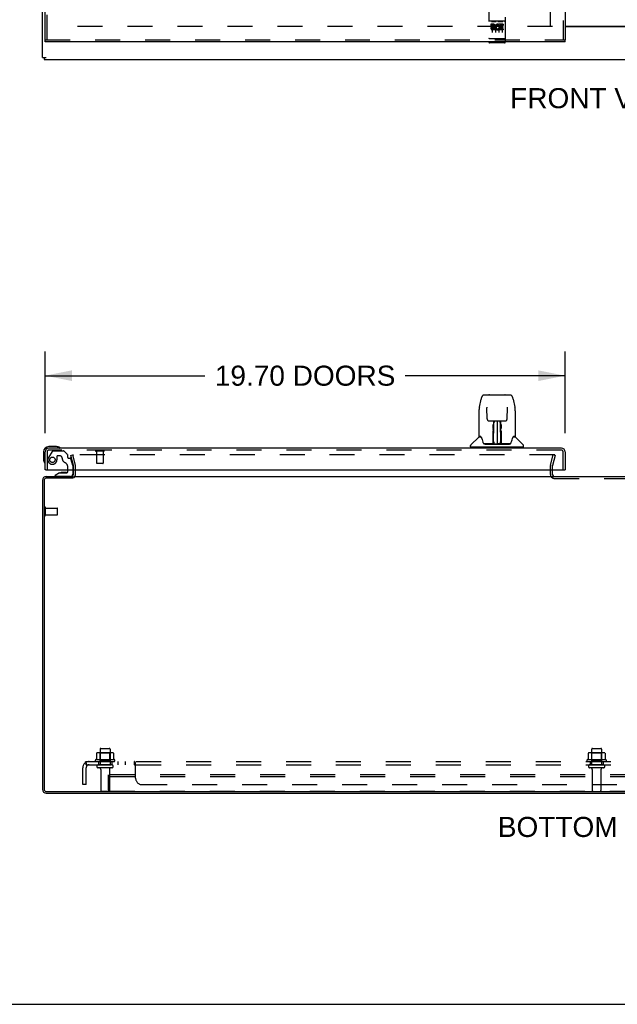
# Model space of a CAD drawing. Header units: inches. Extents: x 0 to 172, y 0 to 111.
# Tile 2 of 23: x 34 to 56, y 0 to 37. Entities that reach past the tile are written whole.
import ezdxf

# ---------------------------------------------------------------- set-up
doc = ezdxf.new("R2010")
doc.units = ezdxf.units.IN
doc.header["$LTSCALE"] = 9.468354
doc.header["$MEASUREMENT"] = 0
doc.linetypes.add('HIDDEN', pattern=[0.2, 0.1, -0.1])
doc.layers.get('0').update_dxf_attribs({"linetype": 'CONTINUOUS'})
for name, color, linetype in [('DEFAULT_2', 8, 'HIDDEN'), ('DIMENSIONS', 7, 'CONTINUOUS'), ('DOOR_ASSEMBLY_LEFT', 7, 'CONTINUOUS'), ('SUBPANEL', 7, 'CONTINUOUS')]:
    doc.layers.add(name, color=color, linetype=linetype)
doc.styles.get("Standard").update_dxf_attribs({"font": 'arial.ttf'})
doc.dimstyles.new('DIMSTYLE_1', dxfattribs={"dimtxt": 0.759494, "dimasz": 1.012658, "dimexe": 0.09, "dimexo": 0.07, "dimgap": 0.0375, "dimtad": 0, "dimtih": 1, "dimtoh": 1, "dimzin": 4, "dimdsep": 46, "dimtxsty": 'Standard', "dimblk": '_FILLED', "dimblk1": '_FILLED', "dimblk2": '_FILLED', "dimcen": 0.09, "dimadec": 3, "dimazin": 1, "dimtfac": 1, "dimtdec": 3, "dimtofl": 0, "dimtmove": 0, "dimatfit": 3, "dimldrblk": '_FILLED', "dimfxl": 0, "dimtolj": 1, "dimtzin": 4, "dimarcsym": 0})

# ---------------------------------------------------------------- blocks, each defined once
blk = doc.blocks.new('_FILLED')
at = {"color": 0, "linetype": 'ByBlock'}
blk.add_solid([(0, 0), (-1, 0.2), (-1, -0.2)], dxfattribs=at)
blk = doc.blocks.new('*D11')
at = {"layer": 'DIMENSIONS', "color": 2, "linetype": 'Continuous'}
for p, q in [((34.501, 21.636), (34.501, 24.72)), ((54.201, 21.636), (54.201, 24.72)), ((34.501, 23.809), (40.555, 23.809)), ((54.201, 23.809), (48.148, 23.809))]:
    blk.add_line(p, q, dxfattribs=at)
at = {"layer": 'DIMENSIONS', "color": 2, "linetype": 'Continuous', "xscale": 1.0126582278, "yscale": 1.0126582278, "zscale": 1.0126582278, "rotation": 180}
blk.add_blockref('_FILLED', (34.501, 23.809), dxfattribs=at)
at = {"layer": 'DIMENSIONS', "color": 2, "linetype": 'Continuous', "xscale": 1.0126582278, "yscale": 1.0126582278, "zscale": 1.0126582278}
blk.add_blockref('_FILLED', (54.201, 23.809), dxfattribs=at)
at = {"layer": 'DIMENSIONS', "color": 2, "linetype": 'Continuous', "insert": (44.351, 24.189), "char_height": 0.75949, "width": 6.83262, "attachment_point": 2, "line_spacing_factor": 0.9}
blk.add_mtext('19.70 DOORS', dxfattribs=at)

msp = doc.modelspace()

# ---------------------------------------------------------------- linework, layer by layer
at = {"color": 3, "linetype": 'Continuous'}
for p, q in [((34.397, 35.856), (34.397, 77.706)), ((54.201, 37.046), (56.592, 37.046)), ((54.201, 37.031), (56.592, 37.031)), ((34.397, 35.856), (34.542, 35.856)), ((34.46, 35.781), (76.334, 35.781)), ((35.572, 20.064), (35.572, 20.237)), ((53.722, 20.064), (53.722, 20.237)), ((34.397, 19.849), (34.397, 8.139)), ((34.46, 19.851), (34.46, 8.137)), ((35.569, 19.931), (34.54, 19.931)), ((34.542, 19.994), (35.572, 19.994)), ((35.599, 19.994), (75.195, 19.994)), ((34.54, 8.057), (76.254, 8.057)), ((34.542, 7.994), (76.252, 7.994))]:
    msp.add_line(p, q, dxfattribs=at)
at = {"color": 7, "linetype": 'Continuous'}
for p, q in [((34.46, 35.856), (34.46, 35.781)), ((0, 0), (172.152, 0))]:
    msp.add_line(p, q, dxfattribs=at)
at = {"color": 3, "linetype": 'Continuous'}
for centre, radius, start, end in [((34.542, 19.849), 0.145, 90, 180), ((34.54, 19.851), 0.08, 90, 180), ((35.502, 20.064), 0.07, 273.2317, 360), ((53.792, 20.064), 0.07, 186.4688, 270), ((34.542, 8.139), 0.145, 180, 270), ((34.54, 8.137), 0.08, 180, 270)]:
    msp.add_arc(centre, radius, start, end, dxfattribs=at)
at = {"color": 7, "linetype": 'Continuous'}
msp.add_arc((53.792, 20.064), 0.07, 180, 186.4688, dxfattribs=at)
at = {"layer": 'DEFAULT_2', "color": 8, "linetype": 'HIDDEN'}
for p, q in [((35.647, 76.606), (35.647, 36.956)), ((53.647, 37.046), (53.647, 76.516)), ((53.722, 37.031), (35.647, 37.031)), ((35.468, 20.787), (35.54, 20.806)), ((35.571, 20.403), (35.468, 20.787)), ((35.54, 20.806), (35.643, 20.422)), ((53.803, 20.806), (35.563, 20.806)), ((53.651, 20.422), (53.754, 20.806)), ((53.826, 20.787), (53.723, 20.403)), ((53.826, 20.787), (53.754, 20.806)), ((35.572, 20.237), (35.572, 20.392)), ((35.647, 20.064), (35.647, 20.392)), ((53.647, 20.064), (53.647, 20.392)), ((53.722, 20.237), (53.722, 20.392)), ((53.792, 19.919), (57.002, 19.919)), ((34.472, 18.527), (34.472, 18.811)), ((34.515, 18.527), (34.515, 18.811)), ((34.515, 18.793), (34.962, 18.793)), ((34.972, 18.555), (34.972, 18.783)), ((34.515, 18.545), (34.962, 18.545)), ((36.453, 9.508), (36.453, 9.29)), ((37.028, 9.53), (36.516, 9.53)), ((36.588, 9.51), (36.568, 9.53)), ((36.584, 9.664), (36.584, 9.069)), ((36.588, 9.214), (36.588, 9.51)), ((36.955, 9.51), (36.588, 9.51)), ((36.614, 9.694), (36.929, 9.694)), ((36.955, 9.51), (36.975, 9.53)), ((36.955, 9.214), (36.955, 9.51)), ((36.959, 9.664), (36.959, 9.069)), ((37.091, 9.508), (37.091, 9.29)), ((55.078, 9.508), (55.078, 9.29)), ((55.653, 9.53), (55.141, 9.53)), ((55.213, 9.51), (55.193, 9.53)), ((55.209, 9.664), (55.209, 9.069)), ((55.58, 9.51), (55.213, 9.51)), ((55.213, 9.214), (55.213, 9.51)), ((55.239, 9.694), (55.554, 9.694)), ((55.58, 9.51), (55.6, 9.53)), ((55.58, 9.214), (55.58, 9.51)), ((55.584, 9.664), (55.584, 9.069)), ((55.716, 9.508), (55.716, 9.29)), ((37.128, 9.264), (36.416, 9.264)), ((36.438, 9.194), (37.106, 9.194)), ((37.029, 9.069), (36.514, 9.069)), ((37.029, 8.959), (36.514, 8.959)), ((36.588, 9.214), (36.568, 9.194)), ((36.955, 9.214), (36.588, 9.214)), ((36.955, 9.214), (36.975, 9.194)), ((55.753, 9.264), (55.041, 9.264)), ((55.063, 9.194), (55.731, 9.194)), ((55.654, 9.069), (55.139, 9.069)), ((55.654, 8.959), (55.139, 8.959)), ((55.213, 9.214), (55.193, 9.194)), ((55.58, 9.214), (55.213, 9.214)), ((55.58, 9.214), (55.6, 9.194)), ((36.607, 8.896), (36.607, 8.099)), ((36.897, 8.129), (36.897, 8.694)), ((73.897, 8.694), (36.897, 8.694)), ((73.897, 8.619), (36.897, 8.619)), ((36.937, 8.896), (36.937, 8.099)), ((55.232, 8.896), (55.232, 8.099)), ((55.562, 8.896), (55.562, 8.099)), ((36.637, 8.069), (36.907, 8.069)), ((36.957, 8.069), (73.837, 8.069))]:
    msp.add_line(p, q, dxfattribs=at)
for points in [[(35.563, 20.806), (35.562, 20.806), (35.56, 20.806), (35.559, 20.806), (35.557, 20.805), (35.556, 20.804), (35.555, 20.804), (35.553, 20.803), (35.552, 20.802), (35.551, 20.801), (35.55, 20.8), (35.55, 20.798), (35.549, 20.797), (35.549, 20.795), (35.548, 20.794), (35.548, 20.793), (35.548, 20.792)], [(35.548, 20.792), (35.548, 20.791), (35.548, 20.79), (35.549, 20.788)], [(53.816, 20.8), (53.815, 20.801), (53.814, 20.802), (53.813, 20.803), (53.812, 20.804), (53.811, 20.804), (53.809, 20.805), (53.808, 20.806), (53.806, 20.806), (53.805, 20.806), (53.803, 20.806)], [(53.816, 20.8), (53.817, 20.798), (53.817, 20.797), (53.818, 20.795), (53.818, 20.794), (53.818, 20.793), (53.818, 20.792)], [(53.818, 20.792), (53.818, 20.791), (53.818, 20.79), (53.818, 20.788)], [(36.459, 9.518), (36.458, 9.517), (36.456, 9.516), (36.455, 9.515), (36.454, 9.513), (36.454, 9.512), (36.453, 9.51), (36.453, 9.508)], [(37.085, 9.518), (37.086, 9.517), (37.088, 9.516), (37.089, 9.515), (37.09, 9.513), (37.09, 9.512), (37.091, 9.51), (37.091, 9.508)], [(55.084, 9.518), (55.083, 9.517), (55.081, 9.516), (55.08, 9.515), (55.079, 9.513), (55.079, 9.512), (55.078, 9.51), (55.078, 9.508)], [(55.71, 9.518), (55.711, 9.517), (55.713, 9.516), (55.714, 9.515), (55.715, 9.513), (55.715, 9.512), (55.716, 9.51), (55.716, 9.508)], [(36.453, 9.29), (36.453, 9.289), (36.453, 9.288), (36.452, 9.287), (36.452, 9.286), (36.452, 9.285), (36.451, 9.285), (36.451, 9.284), (36.451, 9.284), (36.45, 9.283), (36.45, 9.283), (36.45, 9.283), (36.449, 9.283), (36.449, 9.282), (36.449, 9.282), (36.449, 9.282), (36.448, 9.282), (36.448, 9.282), (36.448, 9.281)], [(37.096, 9.281), (37.096, 9.282), (37.096, 9.282), (37.095, 9.282), (37.095, 9.282), (37.095, 9.282), (37.094, 9.283), (37.094, 9.283), (37.094, 9.283), (37.094, 9.283), (37.093, 9.284), (37.093, 9.284), (37.093, 9.285), (37.092, 9.285), (37.092, 9.286), (37.091, 9.287), (37.091, 9.288), (37.091, 9.289), (37.091, 9.29)], [(55.078, 9.29), (55.078, 9.289), (55.078, 9.288), (55.077, 9.287), (55.077, 9.286), (55.077, 9.285), (55.076, 9.285), (55.076, 9.284), (55.076, 9.284), (55.075, 9.283), (55.075, 9.283), (55.075, 9.283), (55.074, 9.283), (55.074, 9.282), (55.074, 9.282), (55.074, 9.282), (55.073, 9.282), (55.073, 9.282), (55.073, 9.281)], [(55.721, 9.281), (55.721, 9.282), (55.721, 9.282), (55.72, 9.282), (55.72, 9.282), (55.72, 9.282), (55.719, 9.283), (55.719, 9.283), (55.719, 9.283), (55.719, 9.283), (55.718, 9.284), (55.718, 9.284), (55.718, 9.285), (55.717, 9.285), (55.717, 9.286), (55.716, 9.287), (55.716, 9.288), (55.716, 9.289), (55.716, 9.29)]]:
    msp.add_lwpolyline(points, dxfattribs=at)
for centre, radius, start, end in [((35.532, 20.392), 0.04, 0, 15), ((35.532, 20.392), 0.115, 0, 15), ((53.762, 20.392), 0.115, 165, 180), ((53.762, 20.392), 0.04, 165, 180), ((35.502, 20.064), 0.145, 308.7549, 360), ((53.792, 20.064), 0.145, 180, 270), ((34.493, 18.811), 0.0215, 360, 180), ((34.962, 18.783), 0.01, 360, 90), ((34.493, 18.527), 0.0215, 180, 0), ((34.962, 18.555), 0.01, 270, 0), ((36.516, 9.389), 0.141, 90, 113.95), ((36.614, 9.664), 0.03, 90, 180), ((36.929, 9.664), 0.03, 0, 90), ((37.028, 9.389), 0.141, 66.05, 90), ((55.141, 9.389), 0.141, 90, 113.95), ((55.239, 9.664), 0.03, 90, 180), ((55.554, 9.664), 0.03, 0, 90), ((55.653, 9.389), 0.141, 66.05, 90), ((36.438, 9.232), 0.0384, 124.4497, 270), ((36.772, 8.664), 0.698, 117.6814, 120.6631), ((36.514, 9.014), 0.055, 90, 270), ((36.544, 8.896), 0.0625, 0, 90), ((36.999, 8.896), 0.0625, 90, 180), ((37.029, 9.014), 0.055, 270, 90), ((36.772, 8.664), 0.698, 59.3369, 62.3186), ((37.106, 9.232), 0.0384, 270, 55.5503), ((55.063, 9.232), 0.0384, 124.4497, 270), ((55.397, 8.664), 0.698, 117.6814, 120.6631), ((55.139, 9.014), 0.055, 90, 270), ((55.169, 8.896), 0.0625, 0, 90), ((55.624, 8.896), 0.0625, 90, 180), ((55.654, 9.014), 0.055, 270, 90), ((55.397, 8.664), 0.698, 59.3369, 62.3186), ((55.731, 9.232), 0.0384, 270, 55.5503), ((36.637, 8.099), 0.03, 180, 270), ((36.957, 8.129), 0.06, 180, 270), ((36.907, 8.099), 0.03, 270, 360), ((55.262, 8.099), 0.03, 180, 270), ((55.532, 8.099), 0.03, 270, 360)]:
    msp.add_arc(centre, radius, start, end, dxfattribs=at)
at = {"layer": 'DOOR_ASSEMBLY_LEFT', "color": 8, "linetype": 'HIDDEN'}
for p, q in [((54.126, 77.031), (54.126, 36.531)), ((34.576, 36.531), (34.576, 40.186)), ((51.314, 38.169), (51.314, 36.444)), ((51.939, 36.444), (51.939, 38.169)), ((51.909, 37.242), (51.344, 37.242)), ((51.482, 37.12), (51.39, 37.12)), ((51.39, 37.12), (51.39, 37.078)), ((51.482, 37.078), (51.39, 37.078)), ((51.415, 37.226), (51.587, 37.226)), ((51.439, 37.111), (51.439, 36.805)), ((51.486, 37.034), (51.44, 37.034)), ((51.546, 36.949), (51.453, 36.949)), ((51.482, 36.993), (51.454, 36.993)), ((51.546, 36.949), (51.546, 36.907)), ((51.564, 37.111), (51.564, 36.805)), ((51.665, 37.226), (51.837, 37.226)), ((51.678, 36.955), (51.695, 36.916)), ((51.689, 37.111), (51.689, 36.805)), ((51.702, 37.084), (51.689, 37.066)), ((51.699, 37.109), (51.702, 37.108)), ((51.858, 37.12), (51.702, 37.12)), ((51.702, 37.12), (51.702, 37.108)), ((51.702, 37.084), (51.702, 36.907)), ((51.858, 37.078), (51.745, 37.078)), ((51.745, 37.078), (51.745, 37.034)), ((51.837, 37.034), (51.745, 37.034)), ((51.837, 36.992), (51.745, 36.992)), ((51.745, 36.992), (51.745, 36.949)), ((51.858, 36.949), (51.745, 36.949)), ((51.814, 37.111), (51.814, 36.805)), ((51.837, 37.034), (51.837, 36.992)), ((51.858, 37.12), (51.858, 37.078)), ((51.858, 36.949), (51.858, 36.907)), ((51.332, 36.573), (51.331, 36.573)), ((51.333, 36.573), (51.332, 36.573)), ((51.333, 36.572), (51.333, 36.573)), ((51.334, 36.572), (51.333, 36.572)), ((51.335, 36.572), (51.334, 36.572)), ((51.336, 36.572), (51.335, 36.572)), ((51.337, 36.572), (51.336, 36.572)), ((51.336, 36.572), (51.336, 36.572)), ((51.338, 36.572), (51.337, 36.572)), ((51.339, 36.572), (51.338, 36.572)), ((51.34, 36.572), (51.339, 36.572)), ((51.341, 36.572), (51.34, 36.572)), ((51.342, 36.572), (51.341, 36.572)), ((51.341, 36.572), (51.341, 36.572)), ((51.343, 36.572), (51.342, 36.572)), ((51.344, 36.572), (51.343, 36.572)), ((51.909, 36.572), (51.344, 36.572)), ((51.546, 36.907), (51.453, 36.907)), ((51.858, 36.907), (51.702, 36.907)), ((51.909, 36.572), (51.91, 36.572)), ((51.91, 36.572), (51.911, 36.572)), ((51.911, 36.572), (51.912, 36.572)), ((51.912, 36.572), (51.913, 36.572)), ((51.913, 36.572), (51.914, 36.572)), ((51.914, 36.572), (51.915, 36.572)), ((51.914, 36.572), (51.914, 36.572)), ((51.915, 36.572), (51.916, 36.572)), ((51.916, 36.572), (51.917, 36.572)), ((51.917, 36.572), (51.918, 36.572)), ((51.918, 36.572), (51.919, 36.572)), ((51.918, 36.572), (51.918, 36.572)), ((51.919, 36.572), (51.92, 36.572)), ((51.92, 36.572), (51.921, 36.573)), ((51.921, 36.573), (51.922, 36.573)), ((51.922, 36.573), (51.923, 36.573)), ((51.922, 36.573), (51.922, 36.573)), ((34.501, 36.531), (54.201, 36.531)), ((51.909, 36.414), (51.344, 36.414)), ((34.576, 20.927), (34.576, 20.237)), ((34.762, 20.943), (34.628, 20.71)), ((54.066, 20.987), (34.636, 20.987)), ((34.788, 20.958), (35.2, 20.958)), ((35.337, 20.834), (35.222, 20.949)), ((36.718, 20.944), (36.434, 20.944)), ((36.452, 20.944), (36.452, 20.497)), ((36.7, 20.944), (36.7, 20.497)), ((54.126, 20.237), (54.126, 20.927)), ((34.948, 20.757), (34.948, 20.624)), ((35.058, 20.773), (34.964, 20.773)), ((35.342, 20.82), (35.342, 20.742)), ((35.401, 20.683), (35.446, 20.683)), ((35.544, 20.404), (35.476, 20.66)), ((35.359, 20.237), (35.359, 20.347)), ((35.544, 20.404), (35.544, 20.237)), ((36.69, 20.487), (36.462, 20.487)), ((35.465, 19.994), (34.875, 19.994))]:
    msp.add_line(p, q, dxfattribs=at)
at = {"layer": 'DOOR_ASSEMBLY_LEFT', "color": 3, "linetype": 'Continuous'}
for p, q in [((54.201, 77.031), (54.201, 36.531)), ((34.501, 36.531), (34.501, 40.031)), ((54.201, 36.456), (34.501, 36.456)), ((34.501, 20.237), (34.501, 20.927)), ((54.066, 21.062), (34.636, 21.062)), ((54.201, 20.927), (54.201, 20.237)), ((34.521, 20.237), (54.181, 20.237))]:
    msp.add_line(p, q, dxfattribs=at)
at = {"layer": 'DOOR_ASSEMBLY_LEFT', "color": 7, "linetype": 'Continuous'}
for p, q in [((34.501, 36.456), (34.501, 36.531)), ((54.201, 36.456), (54.201, 36.531)), ((50.953, 22.618), (51.018, 22.923)), ((51.018, 22.923), (51.018, 22.923)), ((51.142, 23.078), (52.111, 23.078)), ((51.333, 23.085), (51.92, 23.085)), ((52.235, 22.923), (52.3, 22.618)), ((50.938, 22.474), (50.938, 21.511)), ((50.938, 22.474), (50.938, 22.474)), ((51.239, 22.613), (51.239, 22.609)), ((51.239, 22.609), (51.239, 22.605)), ((51.239, 22.605), (51.239, 22.599)), ((51.239, 22.599), (51.239, 22.592)), ((51.247, 22.171), (51.239, 22.592)), ((52.006, 22.171), (52.014, 22.59)), ((52.014, 22.6), (52.014, 22.605)), ((52.014, 22.59), (52.014, 22.6)), ((52.315, 22.474), (52.315, 21.511)), ((51.327, 22.093), (51.387, 22.093)), ((51.428, 22.094), (51.825, 22.094)), ((51.487, 22.094), (51.484, 21.74)), ((51.489, 21.234), (51.504, 22.094)), ((51.513, 22.089), (51.512, 22.041)), ((51.513, 22.094), (51.513, 22.089)), ((51.626, 22.094), (51.626, 21.223)), ((51.741, 22.041), (51.74, 22.094)), ((51.764, 21.234), (51.749, 22.094)), ((51.769, 21.74), (51.766, 22.094)), ((51.866, 22.093), (51.926, 22.093)), ((51.483, 21.74), (51.484, 21.815)), ((51.484, 21.855), (51.484, 21.815)), ((51.484, 21.74), (51.484, 21.719)), ((51.484, 21.719), (51.484, 21.711)), ((51.484, 21.711), (51.485, 21.711)), ((51.5, 21.856), (51.485, 21.856)), ((51.485, 21.851), (51.5, 21.851)), ((51.485, 21.711), (51.485, 21.635)), ((51.485, 21.635), (51.485, 21.635)), ((51.485, 21.623), (51.485, 21.635)), ((51.768, 21.856), (51.753, 21.856)), ((51.753, 21.851), (51.768, 21.851)), ((51.768, 21.711), (51.768, 21.635)), ((51.768, 21.635), (51.768, 21.633)), ((51.768, 21.633), (51.768, 21.621)), ((51.769, 21.719), (51.769, 21.74)), ((51.769, 21.711), (51.769, 21.719)), ((51.77, 21.72), (51.77, 21.73)), ((51.77, 21.692), (51.77, 21.72)), ((51.777, 21.834), (51.777, 21.815)), ((50.929, 21.486), (50.634, 21.191)), ((51.006, 21.503), (50.945, 21.503)), ((50.95, 21.495), (51.012, 21.495)), ((51.009, 21.499), (51.009, 21.499)), ((51.472, 21.247), (51.475, 21.568)), ((51.482, 21.542), (51.475, 21.542)), ((51.48, 21.247), (51.482, 21.542)), ((51.482, 21.249), (51.483, 21.259)), ((51.483, 21.288), (51.485, 21.379)), ((51.483, 21.264), (51.483, 21.288)), ((51.483, 21.259), (51.483, 21.264)), ((51.483, 21.259), (51.483, 21.235)), ((51.487, 21.627), (51.485, 21.627)), ((51.485, 21.625), (51.493, 21.625)), ((51.485, 21.619), (51.485, 21.623)), ((51.485, 21.617), (51.485, 21.619)), ((51.485, 21.616), (51.485, 21.617)), ((51.485, 21.617), (51.485, 21.617)), ((51.485, 21.616), (51.485, 21.616)), ((51.485, 21.379), (51.485, 21.615)), ((51.499, 21.302), (51.49, 21.302)), ((51.499, 21.302), (51.498, 21.225)), ((51.755, 21.225), (51.754, 21.302)), ((51.763, 21.302), (51.754, 21.302)), ((51.76, 21.625), (51.768, 21.625)), ((51.768, 21.627), (51.766, 21.627)), ((51.768, 21.621), (51.768, 21.618)), ((51.768, 21.618), (51.768, 21.617)), ((51.768, 21.379), (51.768, 21.615)), ((51.768, 21.379), (51.77, 21.288)), ((51.77, 21.288), (51.77, 21.285)), ((51.77, 21.285), (51.77, 21.263)), ((51.77, 21.263), (51.771, 21.248)), ((51.77, 21.235), (51.77, 21.259)), ((52.239, 21.491), (52.243, 21.499)), ((52.241, 21.495), (52.303, 21.495)), ((52.243, 21.499), (52.243, 21.499)), ((52.247, 21.503), (52.247, 21.503)), ((52.308, 21.503), (52.247, 21.503)), ((52.324, 21.486), (52.619, 21.191)), ((34.441, 20.922), (34.441, 20.632)), ((34.931, 21.122), (34.641, 21.122)), ((34.969, 21.119), (34.931, 21.122)), ((50.623, 21.109), (50.623, 21.164)), ((52.623, 21.101), (50.63, 21.101)), ((50.682, 21.101), (50.682, 21.062)), ((51.474, 21.227), (51.141, 21.227)), ((51.162, 21.219), (52.091, 21.219)), ((51.475, 21.227), (51.474, 21.227)), ((51.479, 21.229), (51.479, 21.227)), ((51.482, 21.242), (51.482, 21.249)), ((51.482, 21.24), (51.482, 21.242)), ((51.482, 21.239), (51.482, 21.24)), ((51.482, 21.238), (51.482, 21.239)), ((51.482, 21.237), (51.482, 21.238)), ((51.488, 21.224), (51.492, 21.221)), ((51.493, 21.227), (51.491, 21.227)), ((51.498, 21.225), (51.626, 21.223)), ((51.755, 21.225), (51.626, 21.223)), ((51.762, 21.227), (51.76, 21.227)), ((51.77, 21.235), (51.77, 21.233)), ((51.771, 21.248), (51.771, 21.245)), ((51.771, 21.245), (51.771, 21.242)), ((51.771, 21.242), (51.771, 21.241)), ((51.771, 21.241), (51.771, 21.239)), ((51.771, 21.239), (51.771, 21.238)), ((51.771, 21.238), (51.771, 21.237)), ((51.771, 21.237), (51.771, 21.236)), ((51.774, 21.227), (51.774, 21.229)), ((51.774, 21.229), (51.775, 21.228)), ((51.776, 21.222), (51.777, 21.223)), ((52.112, 21.227), (51.779, 21.227)), ((52.571, 21.101), (52.571, 21.062)), ((52.63, 21.109), (52.63, 21.164)), ((34.441, 20.632), (34.444, 20.595)), ((34.521, 20.237), (34.501, 20.237)), ((35.14, 20.148), (35.139, 20.148)), ((35.28, 20.148), (35.14, 20.148)), ((35.28, 20.148), (35.281, 20.148)), ((35.359, 20.163), (35.359, 20.237)), ((35.544, 20.237), (35.544, 20.073)), ((54.181, 20.237), (54.201, 20.237)), ((35.051, 20.132), (34.875, 20.033)), ((34.875, 19.994), (34.875, 20.033)), ((35.051, 20.132), (35.328, 20.132))]:
    msp.add_line(p, q, dxfattribs=at)
at = {"layer": 'DOOR_ASSEMBLY_LEFT', "color": 8, "linetype": 'HIDDEN'}
for points in [[(51.409, 37.225), (51.409, 37.225), (51.409, 37.225), (51.409, 37.225), (51.409, 37.225), (51.409, 37.225), (51.41, 37.225), (51.41, 37.225), (51.41, 37.225), (51.41, 37.225), (51.41, 37.225), (51.41, 37.225), (51.41, 37.225), (51.41, 37.225), (51.41, 37.225), (51.41, 37.225), (51.411, 37.225), (51.411, 37.225), (51.411, 37.225), (51.411, 37.225), (51.411, 37.226), (51.411, 37.226), (51.411, 37.226), (51.412, 37.226), (51.412, 37.226), (51.412, 37.226), (51.412, 37.226), (51.412, 37.226), (51.412, 37.226), (51.412, 37.226), (51.413, 37.226), (51.413, 37.226), (51.413, 37.226), (51.413, 37.226), (51.413, 37.226), (51.413, 37.226), (51.414, 37.226), (51.414, 37.226), (51.414, 37.226), (51.414, 37.226), (51.414, 37.226), (51.415, 37.226), (51.415, 37.226), (51.415, 37.226), (51.415, 37.226), (51.415, 37.226)], [(51.587, 37.226), (51.588, 37.226), (51.588, 37.226), (51.588, 37.226), (51.588, 37.226), (51.588, 37.226), (51.589, 37.226), (51.589, 37.226), (51.589, 37.226), (51.589, 37.226), (51.589, 37.226), (51.59, 37.226), (51.59, 37.226), (51.59, 37.226), (51.59, 37.226), (51.59, 37.226), (51.59, 37.226), (51.591, 37.226), (51.591, 37.226), (51.591, 37.226), (51.591, 37.226), (51.591, 37.226), (51.591, 37.226), (51.591, 37.226), (51.592, 37.226), (51.592, 37.226), (51.592, 37.226), (51.592, 37.225), (51.592, 37.225), (51.592, 37.225), (51.592, 37.225), (51.592, 37.225), (51.593, 37.225), (51.593, 37.225), (51.593, 37.225), (51.593, 37.225), (51.593, 37.225), (51.593, 37.225), (51.593, 37.225), (51.593, 37.225), (51.593, 37.225), (51.594, 37.225), (51.594, 37.225), (51.594, 37.225), (51.594, 37.225), (51.594, 37.225), (51.594, 37.225)], [(51.659, 37.225), (51.659, 37.225), (51.659, 37.225), (51.659, 37.225), (51.659, 37.225), (51.659, 37.225), (51.66, 37.225), (51.66, 37.225), (51.66, 37.225), (51.66, 37.225), (51.66, 37.225), (51.66, 37.225), (51.66, 37.225), (51.66, 37.225), (51.66, 37.225), (51.66, 37.225), (51.661, 37.225), (51.661, 37.225), (51.661, 37.225), (51.661, 37.225), (51.661, 37.226), (51.661, 37.226), (51.661, 37.226), (51.662, 37.226), (51.662, 37.226), (51.662, 37.226), (51.662, 37.226), (51.662, 37.226), (51.662, 37.226), (51.662, 37.226), (51.663, 37.226), (51.663, 37.226), (51.663, 37.226), (51.663, 37.226), (51.663, 37.226), (51.663, 37.226), (51.664, 37.226), (51.664, 37.226), (51.664, 37.226), (51.664, 37.226), (51.664, 37.226), (51.665, 37.226), (51.665, 37.226), (51.665, 37.226), (51.665, 37.226), (51.665, 37.226)], [(51.837, 37.226), (51.838, 37.226), (51.838, 37.226), (51.838, 37.226), (51.838, 37.226), (51.838, 37.226), (51.839, 37.226), (51.839, 37.226), (51.839, 37.226), (51.839, 37.226), (51.839, 37.226), (51.84, 37.226), (51.84, 37.226), (51.84, 37.226), (51.84, 37.226), (51.84, 37.226), (51.84, 37.226), (51.841, 37.226), (51.841, 37.226), (51.841, 37.226), (51.841, 37.226), (51.841, 37.226), (51.841, 37.226), (51.841, 37.226), (51.842, 37.226), (51.842, 37.226), (51.842, 37.226), (51.842, 37.225), (51.842, 37.225), (51.842, 37.225), (51.842, 37.225), (51.842, 37.225), (51.843, 37.225), (51.843, 37.225), (51.843, 37.225), (51.843, 37.225), (51.843, 37.225), (51.843, 37.225), (51.843, 37.225), (51.843, 37.225), (51.843, 37.225), (51.844, 37.225), (51.844, 37.225), (51.844, 37.225), (51.844, 37.225), (51.844, 37.225), (51.844, 37.225)], [(51.331, 36.573), (51.33, 36.573), (51.33, 36.573), (51.329, 36.573), (51.329, 36.573), (51.329, 36.573), (51.328, 36.573), (51.328, 36.573), (51.328, 36.573), (51.327, 36.573), (51.327, 36.573), (51.327, 36.573), (51.326, 36.573), (51.326, 36.573), (51.326, 36.574), (51.325, 36.574), (51.325, 36.574), (51.325, 36.574), (51.324, 36.574), (51.324, 36.574), (51.324, 36.574), (51.323, 36.574), (51.323, 36.574), (51.323, 36.574), (51.322, 36.574), (51.322, 36.574), (51.322, 36.574), (51.322, 36.574), (51.321, 36.575), (51.321, 36.575), (51.321, 36.575), (51.321, 36.575), (51.32, 36.575), (51.32, 36.575), (51.32, 36.575), (51.32, 36.575), (51.319, 36.575), (51.319, 36.575), (51.319, 36.575), (51.319, 36.575), (51.318, 36.576), (51.318, 36.576), (51.318, 36.576), (51.318, 36.576), (51.318, 36.576), (51.317, 36.576), (51.317, 36.576), (51.317, 36.576), (51.317, 36.576), (51.317, 36.576), (51.316, 36.576), (51.316, 36.577), (51.316, 36.577), (51.316, 36.577), (51.316, 36.577), (51.316, 36.577), (51.316, 36.577), (51.315, 36.577), (51.315, 36.577), (51.315, 36.577), (51.315, 36.577), (51.315, 36.578), (51.315, 36.578), (51.315, 36.578), (51.315, 36.578), (51.315, 36.578), (51.314, 36.578), (51.314, 36.578), (51.314, 36.578), (51.314, 36.578), (51.314, 36.578), (51.314, 36.579), (51.314, 36.579), (51.314, 36.579), (51.314, 36.579), (51.314, 36.579), (51.314, 36.579), (51.314, 36.579), (51.314, 36.579), (51.314, 36.579)], [(51.923, 36.573), (51.923, 36.573), (51.924, 36.573), (51.924, 36.573), (51.925, 36.573), (51.925, 36.573), (51.925, 36.573), (51.926, 36.573), (51.926, 36.573), (51.926, 36.573), (51.927, 36.573), (51.927, 36.573), (51.927, 36.574), (51.928, 36.574), (51.928, 36.574), (51.928, 36.574), (51.929, 36.574), (51.929, 36.574), (51.929, 36.574), (51.93, 36.574), (51.93, 36.574), (51.93, 36.574), (51.93, 36.574), (51.931, 36.574), (51.931, 36.574), (51.931, 36.574), (51.932, 36.575), (51.932, 36.575), (51.932, 36.575), (51.932, 36.575), (51.933, 36.575), (51.933, 36.575), (51.933, 36.575), (51.933, 36.575), (51.934, 36.575), (51.934, 36.575), (51.934, 36.575), (51.934, 36.575), (51.935, 36.576), (51.935, 36.576), (51.935, 36.576), (51.935, 36.576), (51.935, 36.576), (51.936, 36.576), (51.936, 36.576), (51.936, 36.576), (51.936, 36.576), (51.936, 36.576), (51.937, 36.576), (51.937, 36.577), (51.937, 36.577), (51.937, 36.577), (51.937, 36.577), (51.937, 36.577), (51.937, 36.577), (51.938, 36.577), (51.938, 36.577), (51.938, 36.577), (51.938, 36.577), (51.938, 36.578), (51.938, 36.578), (51.938, 36.578), (51.938, 36.578), (51.938, 36.578), (51.938, 36.578), (51.939, 36.578), (51.939, 36.578), (51.939, 36.578), (51.939, 36.578), (51.939, 36.579), (51.939, 36.579), (51.939, 36.579), (51.939, 36.579), (51.939, 36.579), (51.939, 36.579), (51.939, 36.579), (51.939, 36.579), (51.939, 36.579)]]:
    msp.add_lwpolyline(points, dxfattribs=at)
at = {"layer": 'DOOR_ASSEMBLY_LEFT', "color": 7, "linetype": 'Continuous'}
for points in [[(51.142, 23.078), (51.138, 23.077), (51.125, 23.076), (51.112, 23.073), (51.1, 23.067), (51.088, 23.061), (51.078, 23.053), (51.069, 23.044), (51.061, 23.034), (51.054, 23.024), (51.047, 23.012), (51.041, 23), (51.036, 22.986), (51.03, 22.971), (51.025, 22.955), (51.021, 22.936), (51.018, 22.923)], [(52.235, 22.923), (52.232, 22.936), (52.228, 22.955), (52.222, 22.972), (52.217, 22.987), (52.212, 23), (52.206, 23.013), (52.199, 23.024), (52.192, 23.035), (52.184, 23.044), (52.174, 23.053), (52.164, 23.061), (52.153, 23.068), (52.14, 23.073), (52.127, 23.076), (52.114, 23.077), (52.111, 23.078)], [(50.953, 22.618), (50.947, 22.587), (50.941, 22.547), (50.938, 22.507), (50.938, 22.474)], [(51.238, 22.617), (51.238, 22.617), (51.238, 22.617), (51.238, 22.616), (51.238, 22.615), (51.239, 22.614), (51.239, 22.613)], [(52.014, 22.605), (52.014, 22.61), (52.014, 22.612), (52.014, 22.613), (52.014, 22.615), (52.015, 22.616), (52.015, 22.616), (52.015, 22.616)], [(52.315, 22.474), (52.315, 22.508), (52.311, 22.548), (52.306, 22.588), (52.3, 22.618)], [(51.247, 22.171), (51.247, 22.164), (51.249, 22.153), (51.252, 22.143), (51.257, 22.133), (51.264, 22.123), (51.271, 22.115), (51.28, 22.108), (51.289, 22.102), (51.3, 22.098), (51.31, 22.095), (51.321, 22.093), (51.326, 22.093)], [(51.387, 22.093), (51.396, 22.093), (51.408, 22.094), (51.419, 22.094), (51.428, 22.094)], [(51.825, 22.094), (51.834, 22.094), (51.845, 22.094), (51.857, 22.093), (51.865, 22.093)], [(51.927, 22.093), (51.933, 22.094), (51.944, 22.095), (51.955, 22.098), (51.965, 22.103), (51.974, 22.109), (51.983, 22.116), (51.99, 22.125), (51.997, 22.134), (52.001, 22.144), (52.004, 22.155), (52.006, 22.166), (52.006, 22.171)], [(51.475, 21.568), (51.475, 21.594), (51.475, 21.619), (51.476, 21.643), (51.476, 21.666), (51.476, 21.687), (51.476, 21.707), (51.476, 21.724)], [(51.476, 21.872), (51.476, 21.89), (51.476, 21.908), (51.477, 21.924), (51.477, 21.94), (51.477, 21.954)], [(51.476, 21.815), (51.476, 21.834), (51.476, 21.872)], [(51.484, 21.96), (51.484, 21.958), (51.483, 21.957), (51.482, 21.956), (51.481, 21.955), (51.479, 21.954), (51.477, 21.954)], [(51.484, 21.96), (51.484, 21.945), (51.484, 21.929), (51.484, 21.911), (51.484, 21.893), (51.484, 21.874), (51.484, 21.855)], [(51.484, 21.719), (51.484, 21.719), (51.485, 21.715), (51.485, 21.711)], [(51.77, 21.74), (51.769, 21.835), (51.769, 21.855), (51.769, 21.874), (51.769, 21.893), (51.769, 21.911), (51.769, 21.929), (51.769, 21.945), (51.768, 21.96)], [(51.768, 21.711), (51.768, 21.715), (51.769, 21.719)], [(51.77, 21.596), (51.77, 21.622), (51.77, 21.647), (51.77, 21.67), (51.77, 21.692)], [(51.776, 21.954), (51.776, 21.94), (51.776, 21.924), (51.776, 21.908), (51.777, 21.89), (51.777, 21.872), (51.777, 21.834)], [(51.777, 21.724), (51.777, 21.707), (51.777, 21.687), (51.777, 21.666), (51.777, 21.643), (51.777, 21.619), (51.778, 21.594), (51.778, 21.568), (51.781, 21.247)], [(51.006, 21.503), (51.005, 21.503), (51.005, 21.503), (51.006, 21.503)], [(51.006, 21.503), (51.006, 21.502), (51.007, 21.502), (51.008, 21.501), (51.009, 21.5)], [(51.009, 21.5), (51.008, 21.501), (51.008, 21.502), (51.007, 21.502), (51.007, 21.503), (51.007, 21.503)], [(51.009, 21.5), (51.009, 21.5), (51.009, 21.499)], [(51.015, 21.495), (51.013, 21.496), (51.012, 21.497), (51.01, 21.498), (51.009, 21.499), (51.009, 21.5)], [(51.009, 21.499), (51.013, 21.492), (51.027, 21.464), (51.042, 21.428), (51.057, 21.386), (51.073, 21.338), (51.088, 21.291)], [(51.088, 21.291), (51.091, 21.282), (51.096, 21.269), (51.1, 21.259), (51.105, 21.25), (51.111, 21.243)], [(51.485, 21.616), (51.485, 21.616), (51.485, 21.616)], [(51.768, 21.617), (51.768, 21.616), (51.768, 21.616), (51.768, 21.616)], [(51.773, 21.247), (51.771, 21.569), (51.77, 21.596)], [(52.142, 21.243), (52.147, 21.25), (52.152, 21.259), (52.157, 21.269), (52.162, 21.282), (52.165, 21.291)], [(52.165, 21.291), (52.179, 21.337), (52.195, 21.384), (52.21, 21.426), (52.225, 21.463), (52.239, 21.491)], [(52.244, 21.5), (52.244, 21.499), (52.243, 21.498), (52.241, 21.497), (52.24, 21.496), (52.238, 21.495)], [(52.243, 21.499), (52.244, 21.5), (52.244, 21.5)], [(52.244, 21.5), (52.245, 21.501), (52.246, 21.502), (52.247, 21.502), (52.247, 21.503)], [(52.246, 21.503), (52.246, 21.503), (52.246, 21.502), (52.245, 21.502), (52.245, 21.501), (52.244, 21.5)], [(51.111, 21.243), (51.117, 21.237), (51.123, 21.232), (51.13, 21.229), (51.138, 21.227), (51.14, 21.227)], [(51.475, 21.224), (51.475, 21.224), (51.474, 21.224), (51.474, 21.224), (51.473, 21.223), (51.472, 21.223), (51.471, 21.222)], [(51.472, 21.227), (51.474, 21.227), (51.476, 21.228), (51.477, 21.229), (51.478, 21.231), (51.479, 21.233), (51.48, 21.235)], [(51.482, 21.235), (51.481, 21.233), (51.481, 21.231), (51.479, 21.23), (51.478, 21.228), (51.476, 21.227), (51.475, 21.227)], [(51.475, 21.227), (51.476, 21.228), (51.477, 21.228), (51.478, 21.229)], [(51.476, 21.223), (51.476, 21.223), (51.476, 21.224), (51.476, 21.224), (51.475, 21.224), (51.475, 21.224), (51.475, 21.224)], [(51.478, 21.229), (51.479, 21.23), (51.48, 21.231), (51.481, 21.232), (51.481, 21.232), (51.481, 21.233), (51.481, 21.233), (51.482, 21.234), (51.482, 21.234), (51.482, 21.234), (51.482, 21.235), (51.482, 21.235), (51.482, 21.235), (51.482, 21.235), (51.482, 21.236), (51.482, 21.236), (51.482, 21.236), (51.482, 21.237)], [(51.479, 21.228), (51.48, 21.229), (51.482, 21.231)], [(51.482, 21.231), (51.482, 21.233), (51.483, 21.235)], [(51.488, 21.228), (51.487, 21.228), (51.486, 21.229), (51.485, 21.229), (51.484, 21.23), (51.484, 21.231), (51.483, 21.231), (51.482, 21.232), (51.482, 21.233)], [(51.482, 21.231), (51.482, 21.23), (51.482, 21.229), (51.484, 21.228), (51.485, 21.226), (51.487, 21.225), (51.488, 21.224)], [(51.491, 21.227), (51.491, 21.227), (51.49, 21.227), (51.489, 21.227), (51.488, 21.228)], [(51.492, 21.221), (51.493, 21.219), (51.493, 21.219)], [(51.759, 21.219), (51.76, 21.219), (51.761, 21.221), (51.765, 21.224)], [(51.764, 21.227), (51.763, 21.227), (51.762, 21.227)], [(51.771, 21.233), (51.77, 21.232), (51.77, 21.231), (51.769, 21.23), (51.768, 21.229), (51.767, 21.228), (51.766, 21.228), (51.764, 21.227)], [(51.765, 21.224), (51.766, 21.225), (51.767, 21.226), (51.768, 21.227), (51.769, 21.228), (51.77, 21.229), (51.771, 21.23), (51.771, 21.231), (51.771, 21.231)], [(51.77, 21.233), (51.771, 21.231), (51.773, 21.229), (51.774, 21.228), (51.774, 21.228)], [(51.771, 21.236), (51.771, 21.236), (51.771, 21.236), (51.771, 21.235), (51.771, 21.235), (51.771, 21.235), (51.771, 21.235), (51.771, 21.234), (51.771, 21.234), (51.771, 21.234), (51.772, 21.233), (51.772, 21.233), (51.772, 21.232), (51.772, 21.231), (51.773, 21.23), (51.774, 21.229)], [(51.773, 21.235), (51.774, 21.233), (51.774, 21.231), (51.776, 21.23), (51.777, 21.228), (51.779, 21.227), (51.781, 21.227)], [(51.775, 21.228), (51.776, 21.228), (51.777, 21.227)], [(51.776, 21.222), (51.776, 21.221), (51.776, 21.221), (51.776, 21.221), (51.777, 21.22), (51.777, 21.22), (51.778, 21.22), (51.778, 21.221), (51.779, 21.221), (51.779, 21.221), (51.78, 21.221), (51.781, 21.222), (51.782, 21.222)], [(51.777, 21.227), (51.779, 21.227), (51.779, 21.227)], [(52.113, 21.227), (52.114, 21.227), (52.122, 21.229), (52.129, 21.232), (52.136, 21.237), (52.142, 21.243)]]:
    msp.add_lwpolyline(points, dxfattribs=at)
at = {"layer": 'DOOR_ASSEMBLY_LEFT', "color": 8, "linetype": 'HIDDEN'}
msp.add_circle((34.776, 20.624), 0.103, dxfattribs=at)
for centre, radius, start, end in [((51.344, 37.272), 0.03, 180, 270), ((51.453, 36.971), 0.0644, 102.2995, 270.0775), ((51.453, 36.971), 0.0219, 89.9011, 270), ((51.482, 37.056), 0.0635, 270, 90), ((51.482, 37.056), 0.0219, 280.307, 90), ((51.652, 37.013), 0.107, 64.2636, 293.4027), ((51.652, 37.013), 0.0639, 54.8895, 293.4026), ((51.909, 37.272), 0.03, 270, 360), ((51.344, 36.444), 0.03, 180, 270), ((51.909, 36.444), 0.03, 270, 360), ((34.636, 20.927), 0.06, 90, 180), ((34.788, 20.928), 0.03, 90, 150), ((35.2, 20.928), 0.03, 45, 90), ((36.434, 20.965), 0.0215, 90, 270), ((36.718, 20.965), 0.0215, 270, 90), ((54.066, 20.927), 0.06, 0, 90), ((34.776, 20.624), 0.172, 150, 360), ((34.964, 20.757), 0.016, 90, 180), ((35.058, 20.683), 0.09, 0, 90), ((35.333, 20.683), 0.185, 180, 244.2582), ((35.171, 20.347), 0.188, 0, 64.2582), ((35.322, 20.82), 0.02, 0, 45), ((35.401, 20.742), 0.059, 180, 270), ((35.446, 20.652), 0.031, 15, 90), ((36.462, 20.497), 0.01, 180, 270), ((36.69, 20.497), 0.01, 270, 360)]:
    msp.add_arc(centre, radius, start, end, dxfattribs=at)
at = {"layer": 'DOOR_ASSEMBLY_LEFT', "color": 7, "linetype": 'Continuous'}
for centre, radius, start, end in [((51.333, 23.065), 0.0197, 90, 139.7821), ((51.92, 23.065), 0.0197, 40.2179, 90), ((50.95, 21.465), 0.0295, 90, 135), ((50.945, 21.511), 0.00787, 180, 270), ((51.487, 21.618), 0.00886, 359, 89), ((51.766, 21.618), 0.00886, 91, 181), ((52.303, 21.465), 0.0295, 45, 90), ((52.308, 21.511), 0.00787, 270, 360), ((34.641, 20.922), 0.2, 90, 180), ((34.931, 20.872), 0.25, 59.1101, 90), ((35.051, 21.077), 0.015, 270, 353.6204), ((35.051, 21.073), 0.015, 6.3796, 59.1101), ((50.662, 21.164), 0.0394, 135, 180), ((50.63, 21.109), 0.00787, 180, 270), ((51.486, 21.227), 0.00787, 182, 258.8671), ((51.498, 21.234), 0.00886, 179, 269), ((51.498, 21.234), 0.00886, 179.0026, 257.5816), ((51.755, 21.234), 0.00886, 271, 1), ((51.767, 21.227), 0.00787, 281.1329, 358), ((52.591, 21.164), 0.0394, 0, 45), ((52.623, 21.109), 0.00787, 270, 360), ((34.691, 20.632), 0.25, 180, 210.8899), ((34.486, 20.512), 0.015, 276.3796, 360), ((34.49, 20.512), 0.015, 210.8899, 263.6204), ((35.14, 20.058), 0.09, 90.672, 125.1877), ((35.28, 20.058), 0.09, 55.0768, 89.328), ((35.328, 20.163), 0.031, 270, 360), ((35.465, 20.073), 0.079, 270, 360)]:
    msp.add_arc(centre, radius, start, end, dxfattribs=at)
at = {"layer": 'DOOR_ASSEMBLY_LEFT', "color": 3, "linetype": 'Continuous'}
for centre, start, end in [((34.636, 20.927), 90, 180), ((54.066, 20.927), 0, 90)]:
    msp.add_arc(centre, 0.135, start, end, dxfattribs=at)
at = {"layer": 'SUBPANEL', "color": 8, "linetype": 'HIDDEN'}
for p, q in [((35.928, 8.319), (35.928, 8.957)), ((36.015, 9.14), (36.094, 9.043)), ((36.053, 9.069), (36.053, 9.194)), ((36.053, 9.194), (74.741, 9.194)), ((36.053, 9.069), (74.741, 9.069)), ((36.053, 8.319), (36.053, 8.957)), ((36.522, 9.194), (36.522, 9.069)), ((37.022, 9.194), (37.022, 9.069)), ((37.25, 9.194), (37.25, 9.069)), ((37.531, 9.194), (37.531, 9.069)), ((37.893, 9.069), (37.893, 9.194)), ((37.894, 9.194), (37.893, 9.194)), ((37.897, 9.193), (37.895, 9.193)), ((37.9, 9.191), (37.898, 9.192)), ((37.907, 9.056), (37.906, 9.058)), ((37.918, 9.158), (37.914, 9.168)), ((37.928, 8.569), (37.928, 9.14)), ((55.147, 9.194), (55.147, 9.069)), ((55.647, 9.194), (55.647, 9.069)), ((36.053, 8.319), (35.928, 8.319)), ((38.178, 8.319), (72.616, 8.319))]:
    msp.add_line(p, q, dxfattribs=at)
for points in [[(36.015, 9.14), (36.017, 9.142), (36.019, 9.144), (36.02, 9.146), (36.022, 9.149), (36.024, 9.152), (36.026, 9.155), (36.027, 9.158), (36.029, 9.162), (36.03, 9.165), (36.032, 9.168), (36.033, 9.171), (36.035, 9.175), (36.036, 9.178), (36.037, 9.18), (36.039, 9.183), (36.04, 9.185), (36.042, 9.188), (36.044, 9.19), (36.046, 9.191), (36.047, 9.192), (36.049, 9.193), (36.051, 9.193), (36.052, 9.194), (36.053, 9.194)], [(36.053, 9.128), (36.053, 9.128), (36.053, 9.129), (36.053, 9.129), (36.053, 9.128), (36.053, 9.128), (36.053, 9.128), (36.053, 9.128), (36.053, 9.127), (36.053, 9.127), (36.053, 9.126), (36.053, 9.126)], [(36.076, 9.065), (36.076, 9.065), (36.076, 9.065), (36.076, 9.065), (36.076, 9.065), (36.076, 9.066), (36.075, 9.066), (36.075, 9.066), (36.075, 9.067), (36.075, 9.067), (36.074, 9.068), (36.074, 9.068), (36.074, 9.069), (36.073, 9.07), (36.073, 9.07), (36.073, 9.071), (36.072, 9.072), (36.072, 9.072), (36.072, 9.073), (36.071, 9.074), (36.071, 9.074), (36.07, 9.075), (36.07, 9.076), (36.07, 9.077), (36.069, 9.077), (36.069, 9.078), (36.069, 9.079), (36.068, 9.08), (36.068, 9.081), (36.067, 9.081), (36.067, 9.082), (36.067, 9.083), (36.066, 9.084), (36.066, 9.085), (36.065, 9.086), (36.065, 9.087), (36.065, 9.088), (36.064, 9.089), (36.064, 9.09), (36.063, 9.091), (36.063, 9.092), (36.063, 9.093), (36.062, 9.094), (36.062, 9.095), (36.062, 9.096), (36.061, 9.097), (36.061, 9.098), (36.06, 9.099), (36.06, 9.1), (36.06, 9.101), (36.059, 9.102), (36.059, 9.103), (36.059, 9.104), (36.059, 9.105), (36.058, 9.106), (36.058, 9.107), (36.058, 9.108), (36.057, 9.109), (36.057, 9.11), (36.057, 9.111), (36.057, 9.112), (36.056, 9.113), (36.056, 9.114), (36.056, 9.115), (36.056, 9.116), (36.055, 9.116), (36.055, 9.117), (36.055, 9.118), (36.055, 9.119), (36.055, 9.12), (36.054, 9.121), (36.054, 9.122), (36.054, 9.122), (36.054, 9.123), (36.054, 9.124), (36.054, 9.125), (36.054, 9.126), (36.053, 9.126), (36.053, 9.127), (36.053, 9.127), (36.053, 9.128), (36.053, 9.128), (36.053, 9.128)], [(36.081, 9.051), (36.077, 9.054), (36.075, 9.056), (36.073, 9.058), (36.071, 9.06), (36.069, 9.061), (36.067, 9.063), (36.064, 9.065), (36.062, 9.066), (36.06, 9.067), (36.058, 9.068), (36.056, 9.068), (36.055, 9.069), (36.053, 9.069)], [(36.073, 9.069), (36.074, 9.068), (36.074, 9.068), (36.074, 9.067), (36.075, 9.067), (36.075, 9.066), (36.075, 9.066), (36.076, 9.066), (36.076, 9.065), (36.076, 9.065), (36.076, 9.065), (36.076, 9.065), (36.076, 9.065), (36.076, 9.065)], [(36.094, 9.043), (36.093, 9.043), (36.093, 9.043), (36.092, 9.043), (36.091, 9.043), (36.09, 9.043), (36.089, 9.044), (36.088, 9.045), (36.087, 9.045), (36.085, 9.047), (36.084, 9.048), (36.082, 9.049), (36.081, 9.051)], [(37.907, 9.183), (37.905, 9.185), (37.904, 9.188), (37.902, 9.19), (37.9, 9.191), (37.898, 9.192), (37.897, 9.193), (37.895, 9.193), (37.894, 9.194), (37.893, 9.194)], [(37.904, 9.061), (37.902, 9.063), (37.901, 9.065), (37.9, 9.066), (37.898, 9.067), (37.897, 9.068), (37.895, 9.068), (37.894, 9.069), (37.893, 9.069)], [(37.895, 9.068), (37.894, 9.069), (37.893, 9.069)], [(37.902, 9.063), (37.901, 9.065), (37.9, 9.066), (37.898, 9.067), (37.897, 9.068)], [(37.914, 9.168), (37.913, 9.171), (37.911, 9.175), (37.91, 9.178), (37.908, 9.18), (37.907, 9.183), (37.905, 9.185), (37.904, 9.188), (37.902, 9.19)], [(37.906, 9.058), (37.905, 9.06), (37.904, 9.061)], [(37.911, 9.051), (37.91, 9.052), (37.909, 9.054), (37.907, 9.056)], [(37.928, 9.043), (37.927, 9.043), (37.925, 9.043), (37.924, 9.043), (37.922, 9.043), (37.921, 9.043), (37.919, 9.044), (37.918, 9.045), (37.916, 9.045), (37.915, 9.047), (37.914, 9.048), (37.912, 9.049), (37.911, 9.051), (37.91, 9.052)], [(37.919, 9.044), (37.918, 9.045), (37.916, 9.045), (37.915, 9.047), (37.914, 9.048), (37.912, 9.049)], [(37.928, 9.14), (37.927, 9.142), (37.925, 9.144), (37.924, 9.146), (37.923, 9.149), (37.921, 9.152), (37.92, 9.155), (37.918, 9.158)], [(37.924, 9.043), (37.922, 9.043), (37.921, 9.043)], [(37.927, 9.142), (37.925, 9.144), (37.924, 9.146)], [(37.928, 9.043), (37.927, 9.043), (37.925, 9.043)]]:
    msp.add_lwpolyline(points, dxfattribs=at)
for centre, radius, start, end in [((36.165, 8.957), 0.237, 90, 180), ((36.165, 8.957), 0.112, 90, 180), ((38.178, 8.569), 0.25, 180, 270)]:
    msp.add_arc(centre, radius, start, end, dxfattribs=at)

# ---------------------------------------------------------------- texts
at = {"layer": 'DIMENSIONS', "color": 2, "linetype": 'Continuous', "attachment_point": 2, "line_spacing_factor": 0.9}
for s, insert, char_height, width in [('FRONT VIEW', (55.451, 34.7), 0.7595, 6.64628), ('BOTTOM VIEW', (55.425, 7.098), 0.75949, 7.52718)]:
    msp.add_mtext(s, dxfattribs=dict(at, insert=insert, char_height=char_height, width=width))

# ---------------------------------------------------------------- dimensions: what is measured, and where the dimension line sits
at = {"layer": 'DIMENSIONS', "color": 2, "linetype": 'Continuous'}
dim = msp.add_linear_dim(base=(34.501, 23.809), p1=(54.201, 21.566), p2=(34.501, 21.566), angle=180, text='<> DOORS', dimstyle='DIMSTYLE_1', dxfattribs=at)
dim.commit()
dim.dimension.update_dxf_attribs({"geometry": '*D11', "text_midpoint": (44.351, 23.809), "dimtype": 160})

doc.saveas('drawing.dxf')
